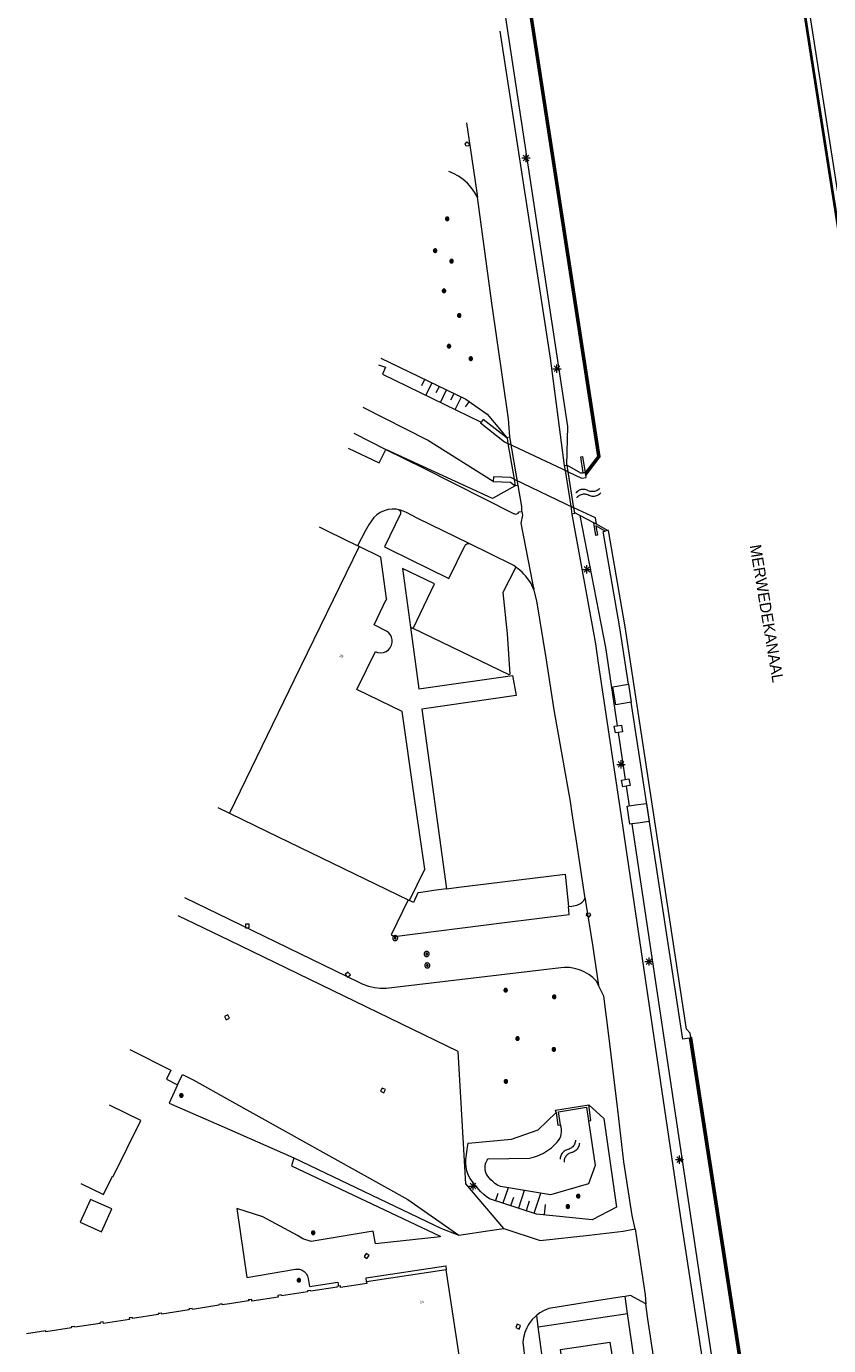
# Model space of a CAD drawing. Header units: metres. Extents: x 135779 to 137489, y 452643 to 455118.
# Tile 117 of 256: x 135975 to 136074, y 453581 to 453743. Entities that reach past the tile are written whole.
import ezdxf
from ezdxf.enums import TextEntityAlignment as Align

# ---------------------------------------------------------------- set-up
doc = ezdxf.new("R2010")
doc.units = ezdxf.units.M
for name, color, linetype, lineweight in [('KTop_BTD_Groenvoorziening', 62, 'Continuous', 13), ('KTop_BTD_Groenvoorziening_gras- en kruidachtigen', 62, 'Continuous', 13), ('KTop_KWD_Duiker', 40, 'Continuous', 13), ('KTop_NAR_Huisnummer (t)', 7, 'Continuous', 13), ('KTop_OBW_Overig Plus', 1, 'Continuous', 13), ('KTop_ORL_Water (t)', 7, 'Continuous', 13), ('KTop_OTD_Gesloten verharding', 15, 'Continuous', 13), ('KTop_PAL_Lichtmast', 40, 'Continuous', 13), ('KTop_PND_Grondvlaksituatie van BAG-pand [tachy]', 1, 'Continuous', 13), ('KTop_PND_Pandscheiding', 40, 'Continuous', 13), ('KTop_PUT_Brandkraan of -put', 1, 'Continuous', 13), ('KTop_PUT_Inspectie- of rioolput', 15, 'Continuous', 13), ('KTop_PUT_Kolk', 15, 'Continuous', 13), ('KTop_SHD_Damwand (l)', 1, 'Continuous', 40), ('KTop_SHD_Kademuur', 16, 'Continuous', 13), ('KTop_SHD_Muur', 15, 'Continuous', 13), ('KTop_SYM_Taludsymbool', 7, 'Continuous', 13), ('KTop_SYM_Water', 150, 'Continuous', 0), ('KTop_VGO_Boom', 92, 'Continuous', 13), ('KTop_WGD_Parkeervlak', 251, 'Continuous', 13), ('KTop_WGD_Rijbaan_Lokale weg', 251, 'Continuous', 13), ('KTop_WGD_Rijbaan_Lokale weg_fietsstraat', 40, 'Continuous', 13), ('KTop_WGD_Rijbaan_Lokale weg_toerit', 251, 'Continuous', 13), ('KTop_WGD_Voetpad', 251, 'Continuous', 13), ('KTop_WTD_Waterloop', 150, 'Continuous', 13)]:
    doc.layers.add(name, color=color, linetype=linetype, lineweight=lineweight)
doc.styles.add('Style-ROVU', font='ROVU.shx')
doc.styles.add('Style-ROVUCURSIEF', font='ROVUCURSIEF.shx')

# ---------------------------------------------------------------- blocks, each defined once
blk = doc.blocks.new('PAL_Lichtmast')
at = {"layer": 'KTop_PAL_Lichtmast'}
for p, q in [((-0.35, -0.35), (0.35, 0.35)), ((0.35, -0.35), (-0.35, 0.35)), ((0, -0.5), (0, 0.5)), ((-0.5, 0), (0.5, 0))]:
    blk.add_line(p, q, dxfattribs=at)
blk = doc.blocks.new('PUT_Brandkraan_of_-put')
at = {"layer": 'KTop_PUT_Brandkraan of -put'}
for p, q in [((-0.25, 0.03), (0, 0.25)), ((-0.16, -0.25), (-0.25, 0.03)), ((0, 0.25), (0.25, 0.03)), ((0.25, 0.03), (0.16, -0.25)), ((0.16, -0.25), (-0.16, -0.25))]:
    blk.add_line(p, q, dxfattribs=at)
blk = doc.blocks.new('PUT_Inspectie-_of_rioolput')
at = {"layer": 'KTop_PUT_Inspectie- of rioolput', "flags": 128}
for points in [[(0.31, 0), (0.31, 0.03), (0.3, 0.06), (0.29, 0.1), (0.28, 0.13), (0.27, 0.15), (0.25, 0.18), (0.23, 0.21), (0.21, 0.23), (0.18, 0.25), (0.15, 0.27), (0.13, 0.28), (0.1, 0.29), (0.06, 0.3), (0.03, 0.31), (0, 0.31), (-0.03, 0.31), (-0.06, 0.3), (-0.1, 0.29), (-0.13, 0.28), (-0.16, 0.27), (-0.18, 0.25), (-0.21, 0.23), (-0.23, 0.21), (-0.25, 0.18), (-0.27, 0.15), (-0.28, 0.13), (-0.29, 0.1), (-0.3, 0.06), (-0.31, 0.03), (-0.31, 0), (-0.31, -0.03), (-0.3, -0.06), (-0.29, -0.1), (-0.28, -0.13), (-0.27, -0.16), (-0.25, -0.18), (-0.23, -0.21), (-0.21, -0.23), (-0.18, -0.25), (-0.15, -0.27), (-0.13, -0.28), (-0.1, -0.29), (-0.06, -0.3), (-0.03, -0.31), (0, -0.31), (0.03, -0.31), (0.06, -0.3), (0.1, -0.29), (0.13, -0.28), (0.15, -0.27), (0.18, -0.25), (0.21, -0.23), (0.23, -0.21), (0.25, -0.18), (0.27, -0.15), (0.28, -0.13), (0.29, -0.1), (0.3, -0.06), (0.31, -0.03), (0.31, 0)], [(0.1, 0), (0.09, 0.01), (0.09, 0.02), (0.09, 0.03), (0.09, 0.04), (0.08, 0.05), (0.08, 0.06), (0.07, 0.06), (0.06, 0.07), (0.06, 0.08), (0.05, 0.08), (0.04, 0.09), (0.03, 0.09), (0.02, 0.09), (0.01, 0.09), (0, 0.09), (-0.01, 0.09), (-0.02, 0.09), (-0.03, 0.09), (-0.04, 0.09), (-0.05, 0.08), (-0.06, 0.08), (-0.06, 0.07), (-0.07, 0.06), (-0.08, 0.06), (-0.08, 0.05), (-0.09, 0.04), (-0.09, 0.03), (-0.09, 0.02), (-0.09, 0.01), (-0.09, 0), (-0.09, -0.01), (-0.09, -0.02), (-0.09, -0.03), (-0.09, -0.04), (-0.08, -0.05), (-0.08, -0.06), (-0.07, -0.06), (-0.06, -0.07), (-0.06, -0.08), (-0.05, -0.08), (-0.04, -0.09), (-0.03, -0.09), (-0.02, -0.09), (-0.01, -0.09), (0, -0.09), (0.01, -0.09), (0.02, -0.09), (0.03, -0.09), (0.04, -0.09), (0.05, -0.08), (0.06, -0.08), (0.06, -0.07), (0.07, -0.06), (0.08, -0.06), (0.08, -0.05), (0.09, -0.04), (0.09, -0.03), (0.09, -0.02), (0.09, -0.01), (0.1, 0)], [(0.04, 0), (0.03, 0), (0.03, 0.01), (0.03, 0.01), (0.03, 0.01), (0.03, 0.02), (0.03, 0.02), (0.03, 0.02), (0.02, 0.03), (0.02, 0.03), (0.02, 0.03), (0.01, 0.03), (0.01, 0.03), (0.01, 0.03), (0, 0.03), (0, 0.03), (0, 0.03), (-0.01, 0.03), (-0.01, 0.03), (-0.01, 0.03), (-0.02, 0.03), (-0.02, 0.03), (-0.02, 0.03), (-0.03, 0.02), (-0.03, 0.02), (-0.03, 0.02), (-0.03, 0.01), (-0.03, 0.01), (-0.03, 0.01), (-0.03, 0), (-0.03, 0), (-0.03, 0), (-0.03, -0.01), (-0.03, -0.01), (-0.03, -0.01), (-0.03, -0.02), (-0.03, -0.02), (-0.03, -0.02), (-0.02, -0.03), (-0.02, -0.03), (-0.02, -0.03), (-0.01, -0.03), (-0.01, -0.03), (-0.01, -0.03), (0, -0.03), (0, -0.03), (0, -0.03), (0.01, -0.03), (0.01, -0.03), (0.01, -0.03), (0.02, -0.03), (0.02, -0.03), (0.02, -0.03), (0.03, -0.02), (0.03, -0.02), (0.03, -0.02), (0.03, -0.01), (0.03, -0.01), (0.03, -0.01), (0.03, 0), (0.04, 0)], [(0.01, 0.02), (0.01, 0.02), (0.01, 0.02), (0, 0.02), (0, 0.02), (0, 0.02), (0, 0.02), (-0.01, 0.02), (-0.01, 0.02), (-0.01, 0.02), (-0.01, 0.02), (-0.01, 0.02), (-0.02, 0.02), (-0.02, 0.01), (-0.02, 0.01), (-0.02, 0.01), (-0.02, 0.01), (-0.02, 0.01), (-0.02, 0), (-0.02, 0), (-0.02, 0), (-0.02, 0), (-0.02, -0.01), (-0.02, -0.01), (-0.02, -0.01), (-0.02, -0.01), (-0.02, -0.01), (-0.02, -0.02), (-0.01, -0.02), (-0.01, -0.02), (-0.01, -0.02), (-0.01, -0.02), (-0.01, -0.02), (0, -0.02), (0, -0.02), (0, -0.02), (0, -0.02), (0.01, -0.02), (0.01, -0.02), (0.01, -0.02), (0.01, -0.02), (0.01, -0.02), (0.02, -0.02), (0.02, -0.01), (0.02, -0.01), (0.02, -0.01), (0.02, -0.01), (0.02, -0.01), (0.02, 0), (0.02, 0), (0.02, 0), (0.02, 0), (0.02, 0.01), (0.02, 0.01), (0.02, 0.01), (0.02, 0.01), (0.02, 0.01), (0.02, 0.02), (0.01, 0.02), (0.01, 0.02), (0.01, 0.02)]]:
    blk.add_lwpolyline(points, dxfattribs=at)
blk = doc.blocks.new('PUT_Kolk')
at = {"layer": 'KTop_PUT_Kolk', "flags": 128}
blk.add_lwpolyline([(0.22, -0.23), (0.22, 0.22), (-0.23, 0.22), (-0.23, -0.23), (0.22, -0.23)], dxfattribs=at)
blk = doc.blocks.new('VGO_Boom')
at = {"layer": 'KTop_VGO_Boom', "flags": 128}
for points in [[(0.21, 0), (0.21, 0.02), (0.21, 0.04), (0.2, 0.07), (0.2, 0.09), (0.19, 0.11), (0.17, 0.13), (0.16, 0.14), (0.14, 0.16), (0.13, 0.17), (0.11, 0.19), (0.09, 0.2), (0.07, 0.2), (0.04, 0.21), (0.02, 0.21), (0, 0.21), (-0.02, 0.21), (-0.05, 0.21), (-0.07, 0.2), (-0.09, 0.2), (-0.11, 0.19), (-0.13, 0.17), (-0.14, 0.16), (-0.16, 0.14), (-0.17, 0.13), (-0.19, 0.11), (-0.2, 0.09), (-0.2, 0.07), (-0.21, 0.04), (-0.21, 0.02), (-0.22, 0), (-0.21, -0.02), (-0.21, -0.05), (-0.2, -0.07), (-0.2, -0.09), (-0.19, -0.11), (-0.17, -0.13), (-0.16, -0.14), (-0.14, -0.16), (-0.13, -0.17), (-0.11, -0.19), (-0.09, -0.2), (-0.07, -0.2), (-0.05, -0.21), (-0.02, -0.21), (0, -0.22), (0.02, -0.21), (0.04, -0.21), (0.07, -0.2), (0.09, -0.2), (0.11, -0.19), (0.13, -0.17), (0.14, -0.16), (0.16, -0.14), (0.17, -0.13), (0.19, -0.11), (0.2, -0.09), (0.2, -0.07), (0.21, -0.05), (0.21, -0.02), (0.21, 0)], [(0.15, 0), (0.15, 0.02), (0.15, 0.03), (0.15, 0.05), (0.14, 0.06), (0.13, 0.08), (0.13, 0.09), (0.12, 0.1), (0.1, 0.12), (0.09, 0.13), (0.08, 0.13), (0.06, 0.14), (0.05, 0.15), (0.03, 0.15), (0.02, 0.15), (0, 0.15), (-0.02, 0.15), (-0.03, 0.15), (-0.05, 0.15), (-0.06, 0.14), (-0.08, 0.13), (-0.09, 0.13), (-0.1, 0.12), (-0.12, 0.1), (-0.13, 0.09), (-0.13, 0.08), (-0.14, 0.06), (-0.15, 0.05), (-0.15, 0.03), (-0.15, 0.02), (-0.16, 0), (-0.15, -0.02), (-0.15, -0.03), (-0.15, -0.05), (-0.14, -0.06), (-0.13, -0.08), (-0.13, -0.09), (-0.12, -0.1), (-0.1, -0.12), (-0.09, -0.13), (-0.08, -0.13), (-0.06, -0.14), (-0.05, -0.15), (-0.03, -0.15), (-0.02, -0.15), (0, -0.16), (0.02, -0.15), (0.03, -0.15), (0.05, -0.15), (0.06, -0.14), (0.08, -0.13), (0.09, -0.13), (0.1, -0.12), (0.12, -0.1), (0.13, -0.09), (0.13, -0.08), (0.14, -0.06), (0.15, -0.05), (0.15, -0.03), (0.15, -0.02), (0.15, 0)], [(0.1, 0), (0.09, 0.01), (0.09, 0.02), (0.09, 0.03), (0.09, 0.04), (0.08, 0.05), (0.08, 0.06), (0.07, 0.06), (0.06, 0.07), (0.06, 0.08), (0.05, 0.08), (0.04, 0.09), (0.03, 0.09), (0.02, 0.09), (0.01, 0.09), (0, 0.09), (-0.01, 0.09), (-0.02, 0.09), (-0.03, 0.09), (-0.04, 0.09), (-0.05, 0.08), (-0.06, 0.08), (-0.06, 0.07), (-0.07, 0.06), (-0.08, 0.06), (-0.08, 0.05), (-0.09, 0.04), (-0.09, 0.03), (-0.09, 0.02), (-0.09, 0.01), (-0.1, 0), (-0.09, -0.01), (-0.09, -0.02), (-0.09, -0.03), (-0.09, -0.04), (-0.08, -0.05), (-0.08, -0.06), (-0.07, -0.06), (-0.06, -0.07), (-0.06, -0.08), (-0.05, -0.08), (-0.04, -0.09), (-0.03, -0.09), (-0.02, -0.09), (-0.01, -0.09), (0, -0.1), (0.01, -0.09), (0.02, -0.09), (0.03, -0.09), (0.04, -0.09), (0.05, -0.08), (0.06, -0.08), (0.06, -0.07), (0.07, -0.06), (0.08, -0.06), (0.08, -0.05), (0.09, -0.04), (0.09, -0.03), (0.09, -0.02), (0.09, -0.01), (0.1, 0)], [(0.04, 0), (0.03, 0), (0.03, 0.01), (0.03, 0.01), (0.03, 0.01), (0.03, 0.02), (0.03, 0.02), (0.03, 0.02), (0.02, 0.03), (0.02, 0.03), (0.02, 0.03), (0.01, 0.03), (0.01, 0.03), (0.01, 0.03), (0, 0.03), (0, 0.03), (0, 0.03), (-0.01, 0.03), (-0.01, 0.03), (-0.01, 0.03), (-0.02, 0.03), (-0.02, 0.03), (-0.02, 0.03), (-0.03, 0.02), (-0.03, 0.02), (-0.03, 0.02), (-0.03, 0.01), (-0.03, 0.01), (-0.03, 0.01), (-0.04, 0), (-0.04, 0), (-0.04, 0), (-0.03, -0.01), (-0.03, -0.01), (-0.03, -0.01), (-0.03, -0.02), (-0.03, -0.02), (-0.03, -0.02), (-0.02, -0.03), (-0.02, -0.03), (-0.02, -0.03), (-0.01, -0.03), (-0.01, -0.03), (-0.01, -0.03), (0, -0.04), (0, -0.04), (0, -0.04), (0.01, -0.03), (0.01, -0.03), (0.01, -0.03), (0.02, -0.03), (0.02, -0.03), (0.02, -0.03), (0.03, -0.02), (0.03, -0.02), (0.03, -0.02), (0.03, -0.01), (0.03, -0.01), (0.03, -0.01), (0.03, 0), (0.04, 0)]]:
    blk.add_lwpolyline(points, dxfattribs=at)
blk = doc.blocks.new('SYM_Water')
at = {"layer": 'KTop_SYM_Water', "flags": 128}
for points in [[(-1.5, 0.28), (-1.39, 0.36), (-1.28, 0.42), (-1.16, 0.47), (-1.03, 0.5), (-0.91, 0.53), (-0.78, 0.54), (-0.65, 0.53), (-0.52, 0.52), (-0.39, 0.48), (-0.27, 0.44), (-0.15, 0.38), (-0.04, 0.32), (-0.01, 0.29)], [(-0.01, 0.29), (0.09, 0.22), (0.19, 0.16), (0.31, 0.11), (0.42, 0.07), (0.54, 0.05), (0.66, 0.03), (0.79, 0.03), (0.91, 0.05), (1.03, 0.07), (1.15, 0.11), (1.26, 0.16), (1.37, 0.22), (1.47, 0.29), (1.49, 0.32)], [(-1.49, -0.32), (-1.39, -0.24), (-1.27, -0.18), (-1.15, -0.13), (-1.03, -0.1), (-0.9, -0.07), (-0.77, -0.06), (-0.64, -0.07), (-0.51, -0.09), (-0.39, -0.12), (-0.26, -0.16), (-0.15, -0.22), (-0.04, -0.28), (-0.01, -0.31)], [(-0.01, -0.31), (0.09, -0.38), (0.2, -0.44), (0.31, -0.49), (0.43, -0.53), (0.55, -0.55), (0.67, -0.57), (0.79, -0.57), (0.92, -0.55), (1.04, -0.53), (1.15, -0.49), (1.27, -0.44), (1.37, -0.38), (1.47, -0.31), (1.5, -0.28)]]:
    blk.add_lwpolyline(points, dxfattribs=at)

msp = doc.modelspace()

# ---------------------------------------------------------------- linework, layer by layer
at = {"layer": 'KTop_BTD_Groenvoorziening', "flags": 128}
for points in [[(136041.45, 453688.93), (136041.6, 453693.66), (136033.94, 453744.2)], [(136019.23, 453690.87), (136023.88, 453688.55), (136034.93, 453682.99), (136034.95, 453682.98), (136035.13, 453682.92), (136035.33, 453682.94), (136035.5, 453683.03), (136035.62, 453683.19), (136035.93, 453683.23)], [(136035.12, 453686.37), (136032.34, 453684.82), (136019.23, 453690.87)], [(136043.05, 453682.73), (136046.22, 453666.5), (136047.66, 453656.89)], [(136022.24, 453669.03), (136022.58, 453668.87)], [(136047.78, 453656.07), (136048.64, 453650.3)], [(136048.77, 453649.47), (136049.13, 453647.06)], [(136049.46, 453644.83), (136062.78, 453555.82), (136068.11, 453522.16), (136070.17, 453510.5), (136071.92, 453509.78)], [(136033.71, 453595.09), (136029.05, 453600.58), (136028.11, 453616.86), (136000, 453630.51), (135993.73, 453633.55)], [(135987.76, 453617.12), (135992.8, 453614.55), (135992.27, 453613.45), (135993.65, 453612.76)], [(135993.65, 453612.76), (135992.61, 453610.5), (136000, 453607.26), (136007.91, 453603.79)], [(135993.65, 453612.76), (135994.23, 453614.04), (135995.62, 453613.33), (136000, 453610.89), (136021.91, 453598.68), (136028.21, 453594.31)], [(136048.92, 453584.67), (136048.63, 453586.76)], [(136037.96, 453583.01), (136037.78, 453584.45)], [(136037.96, 453583.01), (136048.92, 453584.67)], [(136052.13, 453579.41), (136049.73, 453579.04), (136048.92, 453584.67)], [(136038.7, 453577.27), (136037.96, 453583.01)], [(136038.7, 453577.27), (136041.04, 453577.62), (136040.7, 453580.24), (136046.73, 453581.13), (136048.04, 453572.98), (136041.88, 453572.07), (136041.53, 453574.62), (136039.04, 453574.3)]]:
    msp.add_lwpolyline(points, dxfattribs=at)
at = {"layer": 'KTop_BTD_Groenvoorziening_gras- en kruidachtigen', "flags": 128}
for points in [[(136018.63, 453702.07), (136029.05, 453697.05), (136031.69, 453695.18), (136033.2, 453693.41), (136034.11, 453692.28)], [(136037.43, 453673.69), (136037.36, 453673.69), (136037.09, 453674.39), (136036.93, 453674.61), (136036.77, 453674.84), (136036.54, 453675.13), (136036.37, 453675.34), (136036.2, 453675.54), (136035.96, 453675.77), (136035.74, 453675.97), (136035.47, 453676.19), (136035.25, 453676.37), (136035.19, 453676.41)], [(136045.34, 453624.99), (136045.1, 453625.5), (136044.65, 453625.94), (136044.15, 453626.33), (136043.61, 453626.65), (136043.03, 453626.9), (136042.42, 453627.08), (136041.79, 453627.17), (136041.16, 453627.19), (136040.74, 453627.16), (136019.27, 453624.62), (136018.55, 453624.62), (136017.84, 453624.7), (136017.13, 453624.86), (136016.45, 453625.1), (136016.2, 453625.22), (136014.44, 453626.09), (136000, 453633.09), (135994.53, 453635.74)], [(136041.65, 453634.69), (136042.06, 453634.73), (136042.71, 453634.86), (136042.96, 453634.96), (136043.15, 453635.05), (136043.35, 453635.21), (136043.56, 453635.44), (136043.72, 453635.66)], [(136044.17, 453610.3), (136046, 453608.63), (136047.58, 453597.75), (136044.56, 453596.16), (136037.73, 453596.86), (136031.97, 453598.77), (136031.54, 453599.06), (136031.25, 453599.29), (136030.85, 453599.67), (136030.47, 453600.1), (136030.07, 453600.59), (136029.79, 453600.96), (136029.59, 453601.25), (136029.35, 453601.7), (136029.26, 453601.94), (136029.18, 453602.19), (136029.09, 453602.68), (136029.06, 453603.05), (136029.07, 453603.61), (136029.12, 453604.16), (136029.21, 453604.88), (136029.35, 453605.6), (136034.65, 453606.1), (136037.95, 453607.22), (136040.14, 453609.38)]]:
    msp.add_lwpolyline(points, dxfattribs=at)
at = {"layer": 'KTop_KWD_Duiker', "flags": 128}
msp.add_lwpolyline([(136034.23, 453691.59), (136034.98, 453687.21), (136042.34, 453683.7), (136041.64, 453688.1), (136034.23, 453691.59)], dxfattribs=at)
at = {"layer": 'KTop_OBW_Overig Plus', "flags": 128}
msp.add_lwpolyline([(135981.69, 453595.89), (135984.3, 453594.72), (135985.55, 453597.51), (135982.93, 453598.68), (135981.69, 453595.89)], dxfattribs=at)
at = {"layer": 'KTop_OTD_Gesloten verharding', "flags": 128}
for points in [[(136049.38, 453659.79), (136047.49, 453659.47), (136047.11, 453661.69), (136049.04, 453662)], [(136047.78, 453656.07), (136047.43, 453656.01), (136047.29, 453656.83), (136047.66, 453656.89)], [(136047.66, 453656.89), (136048.16, 453656.97), (136048.29, 453656.16), (136047.78, 453656.07)], [(136048.77, 453649.47), (136048.34, 453649.4), (136048.2, 453650.23), (136048.64, 453650.3)], [(136048.64, 453650.3), (136049.09, 453650.37), (136049.23, 453649.54), (136048.77, 453649.47)], [(136049.46, 453644.83), (136049.21, 453644.8), (136048.88, 453647.02), (136049.13, 453647.06)], [(136049.13, 453647.06), (136049.88, 453647.16), (136051.24, 453647.36), (136051.57, 453645.14), (136050.18, 453644.94), (136049.46, 453644.83)], [(136072.83, 453516.32), (136072.62, 453516.28), (136071.07, 453524.53), (136064.72, 453565.64), (136064.31, 453565.97), (136063.84, 453568.99), (136064.1, 453569.44), (136056.54, 453618.52)], [(136072.83, 453516.32), (136071.27, 453524.57), (136064.92, 453565.72), (136064.52, 453566.06), (136064.07, 453568.98), (136064.3, 453569.4), (136056.74, 453618.54), (136056.68, 453618.54)]]:
    msp.add_lwpolyline(points, dxfattribs=at)
at = {"layer": 'KTop_PND_Grondvlaksituatie van BAG-pand [tachy]', "flags": 128}
for points in [[(136015.76, 453679.02), (136012.15, 453680.78), (136011.08, 453681.3)], [(136022.14, 453635.41), (136024.01, 453639.26), (136022.72, 453648.27), (136021.23, 453658.67), (136015.68, 453661.36), (136017.94, 453666.02), (136018.2, 453665.92), (136018.28, 453665.9), (136018.62, 453665.87), (136018.95, 453665.92), (136019.27, 453666.04), (136019.54, 453666.24), (136019.77, 453666.49), (136019.92, 453666.79), (136020, 453667.12), (136020.01, 453667.46), (136019.93, 453667.79), (136019.78, 453668.09), (136019.56, 453668.35), (136019.29, 453668.54), (136017.78, 453669.29), (136019.27, 453672.4), (136019.33, 453672.41), (136019.31, 453672.53), (136018.63, 453677.61), (136015.93, 453678.93)], [(136015.93, 453678.93), (136015.76, 453679.02)], [(135998.57, 453646.87), (136000, 453646.17)], [(136000, 453646.17), (136004.63, 453643.92), (136021.95, 453635.5)], [(136021.95, 453635.5), (136022.14, 453635.41)], [(135981.77, 453600.64), (135984.53, 453599.28), (135985.65, 453601.54), (135985.74, 453601.5), (135989.14, 453608.38), (135985.28, 453610.28)], [(136026.62, 453590.04), (136016.87, 453588.55)], [(136029.74, 453568.34), (136029.1, 453572.5), (136029.32, 453572.53), (136026.62, 453590.04)], [(136016.87, 453588.55), (136016.9, 453588.34), (136013.67, 453587.85), (136013.64, 453588.06), (136013.41, 453588.02)], [(136013.41, 453588.02), (136013.22, 453587.99), (136013.24, 453587.88), (136010.02, 453587.39), (136010, 453587.5), (136009.59, 453587.44), (136009.6, 453587.33), (136006.39, 453586.84), (136006.38, 453586.94), (136005.96, 453586.88), (136005.99, 453586.67), (136002.78, 453586.18), (136002.75, 453586.39), (136002.53, 453586.36), (136002.33, 453586.33), (136002.35, 453586.22), (136000, 453585.86), (135999.13, 453585.73), (135999.11, 453585.84), (135998.7, 453585.78), (135998.71, 453585.67), (135995.46, 453585.17), (135995.45, 453585.28), (135995.03, 453585.22), (135995.05, 453585.11), (135991.69, 453584.6), (135991.67, 453584.71), (135991.46, 453584.68), (135991.25, 453584.65), (135991.27, 453584.54), (135988.12, 453584.06), (135988.1, 453584.17), (135987.69, 453584.11), (135987.72, 453583.91), (135984.54, 453583.42), (135984.51, 453583.62), (135984.09, 453583.56), (135984.11, 453583.45), (135981.01, 453582.97), (135980.99, 453583.08), (135980.57, 453583.02), (135980.59, 453582.91), (135977.46, 453582.43), (135977.44, 453582.55), (135975.07, 453582.18)]]:
    msp.add_lwpolyline(points, dxfattribs=at)
at = {"layer": 'KTop_PND_Pandscheiding', "flags": 128}
msp.add_lwpolyline([(136015.93, 453678.93), (136007.96, 453662.55), (136000, 453646.17)], dxfattribs=at)
at = {"layer": 'KTop_SHD_Damwand (l)', "flags": 128}
for points in [[(136124.13, 453400), (136121.67, 453416.68), (136117.03, 453446.4), (136113.91, 453465.62), (136111.14, 453482.99), (136103, 453534.93), (136099.12, 453561.02), (136093.4, 453598.28), (136091.79, 453609.25), (136084.46, 453656.28), (136082.32, 453670.2), (136079.68, 453686.82), (136075.75, 453712.19), (136071.34, 453740.17), (136067.22, 453766.95), (136064.66, 453783.95), (136062.15, 453800)], [(136043.78, 453687.72), (136045.48, 453689.95), (136036.19, 453750.39)], [(136072.83, 453516.32), (136071.27, 453524.57), (136064.92, 453565.72), (136064.52, 453566.06), (136064.07, 453568.98), (136064.3, 453569.4), (136056.74, 453618.54), (136056.68, 453618.54)]]:
    msp.add_lwpolyline(points, dxfattribs=at)
at = {"layer": 'KTop_SHD_Kademuur', "flags": 128}
for points in [[(136059.77, 453815.28), (136062.15, 453800), (136064.66, 453783.95), (136067.22, 453766.95), (136071.34, 453740.17), (136075.75, 453712.19), (136079.68, 453686.82), (136082.32, 453670.2), (136084.46, 453656.28), (136091.79, 453609.25), (136093.4, 453598.28), (136099.12, 453561.02)], [(136043.73, 453687.99), (136045.26, 453690.01), (136036.05, 453750)], [(136043.78, 453687.72), (136045.48, 453689.95), (136036.19, 453750.39)], [(136077.15, 453707.21), (136075.62, 453717.26), (136074.65, 453723.27), (136071.98, 453740.26), (136070.67, 453748.69)], [(136030.94, 453694.21), (136030.87, 453694.12), (136033.81, 453691.79), (136034.23, 453691.59)], [(136034.12, 453692.23), (136031.2, 453694.55), (136030.94, 453694.21)], [(136043.49, 453687.99), (136043.2, 453689.95), (136043.4, 453689.98), (136043.7, 453687.99)], [(136034.98, 453687.21), (136034.58, 453687.4), (136032.44, 453687.5), (136032.42, 453686.94)], [(136041.51, 453688.91), (136043.14, 453687.99), (136043.49, 453687.99)], [(136041.64, 453688.1), (136043.26, 453687.33), (136043.82, 453687.43), (136043.78, 453687.72)], [(136043.7, 453687.99), (136043.49, 453687.99)], [(136043.7, 453687.99), (136043.73, 453687.99)], [(136043.73, 453687.99), (136043.78, 453687.72)], [(136032.42, 453686.94), (136034.56, 453686.84), (136035.12, 453686.37)], [(136045.1, 453681.67), (136044.98, 453682.44), (136042.34, 453683.7)], [(136043.05, 453682.73), (136042.44, 453683.05)], [(136044.77, 453681.86), (136043.05, 453682.73)], [(136045.1, 453681.67), (136044.77, 453681.86)], [(136046.16, 453680.83), (136045.04, 453681.47), (136045.23, 453680.31), (136045.03, 453680.28), (136044.77, 453681.86)], [(136046.48, 453680.88), (136045.1, 453681.67)], [(136049.04, 453662), (136047.98, 453668.95), (136045.91, 453680.79), (136046.16, 453680.83)], [(136046.48, 453680.88), (136046.16, 453680.83)], [(136056.68, 453618.54), (136056.62, 453619.1), (136056.18, 453619.61), (136048.64, 453669.05), (136046.57, 453680.9), (136046.48, 453680.88)], [(136049.04, 453662), (136049.38, 453659.79)], [(136056.54, 453618.52), (136055.7, 453618.38), (136049.38, 453659.79)], [(136056.54, 453618.52), (136056.68, 453618.54)], [(136040.14, 453609.38), (136040.09, 453609.66), (136044.17, 453610.3)], [(136040.67, 453607.86), (136040.43, 453609.46), (136043.9, 453610.01), (136044.13, 453608.35)], [(136044.13, 453608.35), (136044.43, 453608.39), (136044.17, 453610.3)], [(136040.14, 453609.38), (136040.37, 453607.81), (136040.67, 453607.86)]]:
    msp.add_lwpolyline(points, dxfattribs=at)
at = {"layer": 'KTop_SHD_Muur', "flags": 128}
for points in [[(136034.11, 453692.28), (136034.1, 453692.34), (136034.46, 453692.4)], [(136034.11, 453692.28), (136034.12, 453692.23)], [(136034.12, 453692.23), (136034.23, 453691.59)], [(136035.48, 453686.43), (136034.46, 453692.4)], [(136034.23, 453691.59), (136034.98, 453687.21)], [(136041.14, 453688.88), (136041.45, 453688.93)], [(136041.45, 453688.93), (136041.5, 453688.94), (136041.51, 453688.91)], [(136041.14, 453688.88), (136041.24, 453688.29), (136041.94, 453683.89), (136042.09, 453682.92)], [(136041.64, 453688.1), (136041.51, 453688.91)], [(136042.34, 453683.7), (136041.64, 453688.1)], [(136034.98, 453687.21), (136035.12, 453686.37)], [(136035.48, 453686.43), (136035.12, 453686.37)], [(136042.44, 453683.05), (136042.45, 453682.98), (136042.09, 453682.92)], [(136042.44, 453683.05), (136042.34, 453683.7)]]:
    msp.add_lwpolyline(points, dxfattribs=at)
at = {"layer": 'KTop_SYM_Taludsymbool', "flags": 128}
for points in [[(136023.63, 453698.72), (136024, 453699.48)], [(136024.16, 453697.51), (136024.9, 453699.05)], [(136025.43, 453697.84), (136025.8, 453698.61)], [(136025.96, 453696.64), (136026.7, 453698.18)], [(136027.23, 453696.97), (136027.61, 453697.74)], [(136027.76, 453695.76), (136028.51, 453697.31)], [(136029.03, 453696.09), (136029.49, 453696.74)], [(136034.25, 453600.11), (136033.62, 453598.22)], [(136036.23, 453599.77), (136035.51, 453597.6)], [(136032.97, 453599.42), (136032.68, 453598.54)], [(136034.9, 453598.93), (136034.56, 453597.91)], [(136036.84, 453598.45), (136036.45, 453597.29)], [(136038.21, 453599.43), (136037.4, 453596.97)], [(136038.79, 453598.04), (136038.66, 453596.77)]]:
    msp.add_lwpolyline(points, dxfattribs=at)
at = {"layer": 'KTop_WGD_Parkeervlak', "flags": 128}
for points in [[(136015.28, 453692.85), (136019.23, 453690.87)], [(136014.61, 453691.01), (136018.4, 453689.21), (136019.23, 453690.87)], [(136029.48, 453679.29), (136023.17, 453682.39), (136021.75, 453683.09), (136021.37, 453683.27), (136021.01, 453683.39), (136020.81, 453683.44)], [(136026.69, 453636.85), (136028.2, 453637.06), (136041.25, 453638.65), (136041.65, 453634.69)], [(136021.95, 453635.5), (136019.89, 453631.19), (136020.25, 453631.01), (136033.79, 453632.71), (136041.75, 453633.71), (136041.65, 453634.69)]]:
    msp.add_lwpolyline(points, dxfattribs=at)
at = {"layer": 'KTop_WGD_Rijbaan_Lokale weg', "flags": 128}
for points in [[(136007.91, 453603.79), (136007.62, 453602.8), (136025.89, 453594.18), (136025.9, 453594.08), (136017.95, 453593.21), (136017.67, 453594.77), (136010.06, 453593.51), (136009.02, 453593.84), (136008.36, 453594.26), (136004.1, 453596.55), (136000.92, 453597.55), (136002.13, 453589.07), (136008.11, 453590.11), (136008.3, 453590.13), (136008.62, 453590.1), (136008.94, 453589.99), (136009.21, 453589.82), (136009.44, 453589.58), (136009.6, 453589.29), (136009.69, 453588.97), (136009.84, 453587.98), (136013.33, 453588.5), (136013.41, 453588.02)], [(136007.91, 453603.79), (136026.06, 453595.09), (136028.21, 453594.31)], [(136028.21, 453594.31), (136031.99, 453594.85), (136033.71, 453595.09)], [(136033.71, 453595.09), (136038.18, 453593.62), (136044.22, 453594.31), (136048.4, 453594.78), (136049.86, 453595.06)], [(136049.86, 453595.06), (136049.99, 453594.26), (136051.09, 453586.96), (136051.16, 453585.87)], [(136016.87, 453588.55), (136016.8, 453589.03), (136026.58, 453590.52), (136026.62, 453590.04)], [(136051.16, 453585.87), (136049.28, 453586.86), (136048.63, 453586.76)], [(136048.63, 453586.76), (136048.26, 453586.7), (136045.12, 453586.2), (136039.25, 453585.28), (136038.68, 453585.04), (136038.15, 453584.73), (136037.78, 453584.45)], [(136037.78, 453584.45), (136037.66, 453584.35), (136037.22, 453583.92), (136036.85, 453583.43), (136036.73, 453583.22), (136036.54, 453582.89), (136036.3, 453582.33), (136036.13, 453581.73), (136036.07, 453581.12), (136036.57, 453576.95)]]:
    msp.add_lwpolyline(points, dxfattribs=at)
at = {"layer": 'KTop_WGD_Rijbaan_Lokale weg_fietsstraat', "flags": 128}
for points in [[(136033.23, 453742.25), (136039.41, 453702.09), (136041.14, 453688.88)], [(136034.46, 453692.4), (136034.29, 453694.62), (136032.25, 453708.84), (136030.47, 453721.87)], [(136035.93, 453683.23), (136035.92, 453683.86), (136035.48, 453686.43)], [(136035.93, 453683.23), (136036.01, 453682.8), (136036.01, 453682.8), (136035.83, 453681.81), (136037.3, 453674.23), (136037.43, 453673.69)], [(136042.09, 453682.92), (136044.98, 453666.97), (136045.33, 453664.6), (136047.72, 453648.49), (136048.17, 453645.44), (136055.5, 453595.87), (136061.56, 453556.4)], [(136043.72, 453635.66), (136042.6, 453643.02), (136042.36, 453644.53), (136042.12, 453646.13), (136041.91, 453647.59), (136039.92, 453658.87), (136038.94, 453665.25), (136037.79, 453672.25), (136037.43, 453673.69)], [(136043.72, 453635.66), (136043.76, 453635.29), (136044.61, 453629.97), (136045.34, 453624.99)], [(136049.86, 453595.06), (136049.49, 453596.71), (136048.47, 453603.31), (136047.72, 453609.68), (136046.6, 453619.14), (136046.01, 453623.68), (136045.34, 453624.99)], [(136052.13, 453579.41), (136051.42, 453583.98), (136051.16, 453585.87)]]:
    msp.add_lwpolyline(points, dxfattribs=at)
at = {"layer": 'KTop_WGD_Rijbaan_Lokale weg_toerit', "flags": 128}
for points in [[(136029.15, 453731.01), (136030.47, 453721.87)], [(136030.47, 453721.87), (136030.13, 453722.49), (136029.73, 453723.06), (136029.26, 453723.58), (136028.74, 453724.04), (136028.17, 453724.45), (136027.56, 453724.78), (136026.97, 453725.02)]]:
    msp.add_lwpolyline(points, dxfattribs=at)
at = {"layer": 'KTop_WGD_Voetpad', "flags": 128}
for points in [[(136020.81, 453683.44), (136020.51, 453683.5), (136020, 453683.52), (136019.5, 453683.46), (136019.01, 453683.33), (136018.54, 453683.12), (136018.12, 453682.83), (136017.74, 453682.49), (136017.17, 453681.67), (136016.69, 453680.8), (136015.76, 453679.02)], [(136020.81, 453683.44), (136020.92, 453683.36), (136021.01, 453683.23), (136021.04, 453683.14), (136021.04, 453682.94), (136019.06, 453678.88), (136019.64, 453678.6), (136026.98, 453675), (136028.97, 453679.1), (136029.07, 453679.19), (136029.16, 453679.25), (136029.28, 453679.3), (136029.39, 453679.31), (136029.48, 453679.29)], [(136035.19, 453676.41), (136034.96, 453676.58), (136034.8, 453676.68), (136029.48, 453679.29)], [(136022.58, 453668.87), (136025.22, 453674.33), (136021.26, 453676.24), (136022.24, 453669.03)], [(136035.19, 453676.41), (136033.61, 453673.27), (136034.12, 453668.19), (136034.48, 453663.26), (136034.38, 453663.14), (136022.58, 453668.87)], [(136022.24, 453669.03), (136023.29, 453661.43), (136034.8, 453663.09), (136035.24, 453660.63), (136023.63, 453658.92), (136026.69, 453636.85)], [(136026.69, 453636.85), (136025.42, 453636.68), (136023.51, 453636.41), (136023.15, 453636.37), (136022.61, 453635.19), (136022.14, 453635.41)]]:
    msp.add_lwpolyline(points, dxfattribs=at)
at = {"layer": 'KTop_WTD_Waterloop', "flags": 128}
for points in [[(136018.34, 453701.26), (136019.2, 453700.99), (136018.81, 453700.12), (136030.94, 453694.21)], [(136032.42, 453686.94), (136024.35, 453692), (136016.43, 453696)], [(136044.13, 453608.35), (136044.96, 453602.84), (136044.12, 453600.59), (136039.44, 453599.23), (136033.31, 453600.28), (136032.95, 453600.44), (136032.62, 453600.66), (136032.4, 453600.84), (136032.12, 453601.11), (136031.88, 453601.39), (136031.68, 453601.67), (136031.57, 453601.86), (136031.46, 453602.13), (136031.41, 453602.41), (136031.41, 453602.71), (136031.45, 453602.91), (136031.52, 453603.18), (136031.69, 453603.51), (136031.81, 453603.69), (136036.88, 453603.76), (136037.37, 453603.87), (136037.85, 453604.03), (136038.16, 453604.16), (136038.58, 453604.38), (136039.1, 453604.7), (136039.57, 453605.04), (136039.86, 453605.3), (136040.24, 453605.68), (136040.44, 453605.93), (136040.61, 453606.19), (136040.72, 453606.47), (136040.76, 453606.66), (136040.8, 453607), (136040.79, 453607.34), (136040.76, 453607.56), (136040.67, 453607.86)]]:
    msp.add_lwpolyline(points, dxfattribs=at)

# ---------------------------------------------------------------- block references
at = {"layer": 'KTop_PAL_Lichtmast'}
for p in [(136036.45, 453726.68), (136040.25, 453700.78), (136043.94, 453676.12), (136048.12, 453652.15), (136051.56, 453627.92), (136055.31, 453603.57), (136029.94, 453600.33)]:
    msp.add_blockref('PAL_Lichtmast', p, dxfattribs=at)
at = {"layer": 'KTop_PUT_Brandkraan of -put'}
for p, rotation in [((136029.22, 453728.4), 8.206877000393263), ((136044.12, 453633.64), 189.0184893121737)]:
    msp.add_blockref('PUT_Brandkraan_of_-put', p, dxfattribs=dict(at, rotation=rotation))
at = {"layer": 'KTop_PUT_Inspectie- of rioolput'}
for p, rotation in [((136020.38, 453630.8), 97.14168663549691), ((136024.24, 453628.85), 97.14168663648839), ((136024.32, 453627.44), 97.14168663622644)]:
    msp.add_blockref('PUT_Inspectie-_of_rioolput', p, dxfattribs=dict(at, rotation=rotation))
at = {"layer": 'KTop_PUT_Kolk'}
for p, rotation in [((136002.22, 453632.29), 356.4240694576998), ((136014.55, 453626.32), 42.38674667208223), ((135999.72, 453621.07), 295.3685479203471), ((136018.89, 453612.07), 244.3897900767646), ((136016.86, 453591.74), 53.58650822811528), ((136035.48, 453583.05), 337.30153026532)]:
    msp.add_blockref('PUT_Kolk', p, dxfattribs=dict(at, rotation=rotation))
at = {"layer": 'KTop_SYM_Water'}
for p, rotation in [((136044.1, 453685.5), 190.1246716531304), ((136041.83, 453604.62), 230.4224252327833)]:
    msp.add_blockref('SYM_Water', p, dxfattribs=dict(at, rotation=rotation))
at = {"layer": 'KTop_VGO_Boom'}
for p in [(136026.77, 453719.21), (136025.28, 453715.29), (136027.3, 453714), (136026.37, 453710.35), (136028.25, 453707.32), (136026.99, 453703.54), (136029.66, 453702.02), (136033.95, 453624.39), (136039.92, 453623.58), (136035.41, 453618.45), (136039.87, 453617.12), (136033.98, 453613.19), (135994.1, 453611.46), (136042.87, 453599.09), (136041.59, 453597.81), (136010.31, 453594.59), (136008.55, 453588.75)]:
    msp.add_blockref('VGO_Boom', p, dxfattribs=at)

# ---------------------------------------------------------------- texts
at = {"layer": 'KTop_NAR_Huisnummer (t)', "style": 'Style-ROVU'}
for s, rotation, p in [('29', 334.7, (136013.98, 453665.36)), ('24', 8.7, (136023.87, 453586.12))]:
    msp.add_text(s, height=0.3, rotation=rotation, dxfattribs=at).set_placement(p, align=Align.MIDDLE_RIGHT)
at = {"layer": 'KTop_ORL_Water (t)', "style": 'Style-ROVUCURSIEF'}
msp.add_text('MERWEDEKANAAL', height=1.4, rotation=279.4906, dxfattribs=at).set_placement((136063.92, 453679.04))

doc.saveas('drawing.dxf')
